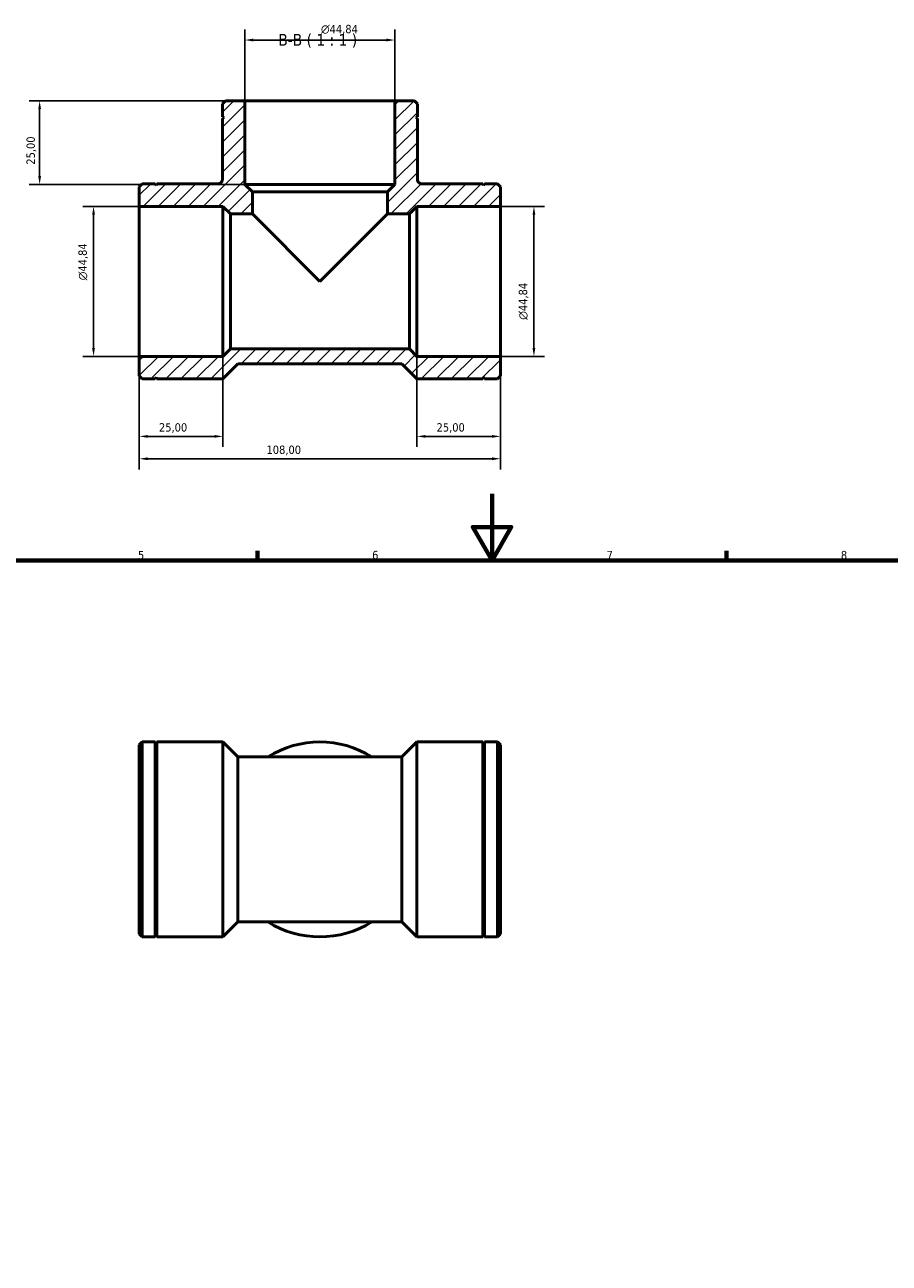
# Model space of a CAD drawing. Header units: millimetres. Extents: x 0 to 905, y 0 to 734.
# Tile 4 of 5: x 281 to 539, y 364 to 734. Entities that reach past the tile are written whole.
import ezdxf

# ---------------------------------------------------------------- set-up
doc = ezdxf.new("R2010")
doc.units = ezdxf.units.MM
for name, color, linetype, lineweight in [('Border (ISO)', 7, 'Continuous', 70), ('Dimension (ISO)', 7, 'Continuous', 25), ('Hatch (ISO)', 7, 'Continuous', 18), ('Symbol (ISO)', 7, 'Continuous', 25), ('Visible (ISO)', 7, 'Continuous', 50)]:
    doc.layers.add(name, color=color, linetype=linetype, lineweight=lineweight)
doc.styles.add('Label Text (ISO)', font='tahoma.ttf')
doc.styles.add('Note Text (ISO)', font='tahoma.ttf')
doc.dimstyles.new('Default (ISO)', dxfattribs={"dimtxt": 2.5, "dimasz": 2.5, "dimexe": 3.175, "dimexo": 0, "dimgap": 0.762, "dimtad": 1, "dimrnd": 1e-08, "dimzin": 0, "dimtxsty": 'Note Text (ISO)', "dimcen": 0.09, "dimdle": 10, "dimclrd": 256, "dimclre": 256, "dimclrt": 232, "dimazin": 0, "dimtfac": 1.40208, "dimtmove": 0, "dimatfit": 3, "dimfxl": 1, "dimtolj": 1, "dimtzin": 0, "dimlwd": -1, "dimlwe": -1, "dimarcsym": 0})

# ---------------------------------------------------------------- blocks, each defined once
blk = doc.blocks.new('Borders Default Border')
at = {"layer": 'Border (ISO)'}
for p, q in [((350.42, 574), (350.42, 576.9)), ((490.58, 574), (490.58, 576.9))]:
    blk.add_line(p, q, dxfattribs=at)
at = {"layer": 'Border (ISO)', "flags": 128}
for points in [[(420.5, 594), (420.5, 574), (414.73, 584), (426.27, 584), (420.5, 574)], [(20, 20), (20, 574), (821, 574), (821, 20), (20, 20)]]:
    blk.add_lwpolyline(points, dxfattribs=at)
at = {"layer": 'Border (ISO)', "color": 232, "true_color": 0xca0064, "char_height": 2.5, "attachment_point": 7, "style": 'Note Text (ISO)'}
for s, insert in [('6', (384.66, 574.35)), ('7', (454.77, 574.4)), ('5', (314.64, 574.35)), ('8', (524.81, 574.34))]:
    blk.add_mtext(s, dxfattribs=dict(at, insert=insert))
blk = doc.blocks.new('*D7')
at = {"layer": 'Defpoints', "color": 0, "transparency": 16777216}
for p in [(346.61, 711.48), (285.24, 686.48), (346.61, 686.48)]:
    blk.add_point(p, dxfattribs=at)
at = {"layer": 'Dimension (ISO)', "transparency": 16777216}
for p, q in [((346.61, 711.48), (282.07, 711.48)), ((285.24, 708.98), (285.24, 688.98)), ((346.61, 686.48), (282.07, 686.48))]:
    blk.add_line(p, q, dxfattribs=at)
for points in [[(284.83, 708.98), (285.66, 708.98), (285.24, 711.48)], [(284.83, 688.98), (285.66, 688.98), (285.24, 686.48)]]:
    blk.add_solid(points, dxfattribs=at)
at = {"layer": 'Dimension (ISO)', "color": 232, "true_color": 0xca0064, "transparency": 16777216, "insert": (281.31, 692.37), "char_height": 2.5, "attachment_point": 1, "rotation": 90, "style": 'Note Text (ISO)'}
blk.add_mtext('\\A1;25,00', dxfattribs=at)
blk = doc.blocks.new('*D8')
at = {"layer": 'Defpoints', "color": 0, "transparency": 16777216}
for p in [(301.36, 679.91), (315.03, 679.91), (315.03, 635.06)]:
    blk.add_point(p, dxfattribs=at)
at = {"layer": 'Dimension (ISO)', "transparency": 16777216}
for p, q in [((315.03, 679.91), (298.19, 679.91)), ((301.36, 637.56), (301.36, 677.41)), ((315.03, 635.06), (298.19, 635.06))]:
    blk.add_line(p, q, dxfattribs=at)
for points in [[(300.94, 677.41), (301.78, 677.41), (301.36, 679.91)], [(300.94, 637.56), (301.78, 637.56), (301.36, 635.06)]]:
    blk.add_solid(points, dxfattribs=at)
at = {"layer": 'Dimension (ISO)', "color": 232, "true_color": 0xca0064, "transparency": 16777216, "insert": (296.84, 657.81), "char_height": 2.5, "attachment_point": 1, "rotation": 90, "style": 'Note Text (ISO)'}
blk.add_mtext('\\A1;\\fAIGDT|b0|i0;\\H2.5000;\\ln\\fTahoma|b0|i0;\\H2.5000;44,84', dxfattribs=at)
blk = doc.blocks.new('*D9')
at = {"layer": 'Defpoints', "color": 0, "transparency": 16777216}
for p in [(423.03, 679.91), (423.03, 635.06), (433.03, 635.06)]:
    blk.add_point(p, dxfattribs=at)
at = {"layer": 'Dimension (ISO)', "transparency": 16777216}
for p, q in [((423.03, 679.91), (436.21, 679.91)), ((433.03, 677.41), (433.03, 637.56)), ((423.03, 635.06), (436.21, 635.06))]:
    blk.add_line(p, q, dxfattribs=at)
for points in [[(432.61, 677.41), (433.45, 677.41), (433.03, 679.91)], [(432.61, 637.56), (433.45, 637.56), (433.03, 635.06)]]:
    blk.add_solid(points, dxfattribs=at)
at = {"layer": 'Dimension (ISO)', "color": 232, "true_color": 0xca0064, "transparency": 16777216, "insert": (428.51, 646), "char_height": 2.5, "attachment_point": 1, "rotation": 90, "style": 'Note Text (ISO)'}
blk.add_mtext('\\A1;\\fAIGDT|b0|i0;\\H2.5000;\\ln\\fTahoma|b0|i0;\\H2.5000;44,84', dxfattribs=at)
blk = doc.blocks.new('*D10')
at = {"layer": 'Defpoints', "color": 0, "transparency": 16777216}
for p in [(398.03, 635.06), (423.03, 635.06), (398.03, 611.13)]:
    blk.add_point(p, dxfattribs=at)
at = {"layer": 'Dimension (ISO)', "transparency": 16777216}
for p, q in [((398.03, 635.06), (398.03, 607.96)), ((423.03, 635.06), (423.03, 607.96)), ((420.53, 611.13), (400.53, 611.13))]:
    blk.add_line(p, q, dxfattribs=at)
for points in [[(400.53, 611.55), (400.53, 610.72), (398.03, 611.13)], [(420.53, 611.55), (420.53, 610.72), (423.03, 611.13)]]:
    blk.add_solid(points, dxfattribs=at)
at = {"layer": 'Dimension (ISO)', "color": 232, "true_color": 0xca0064, "transparency": 16777216, "insert": (403.92, 615.07), "char_height": 2.5, "attachment_point": 1, "style": 'Note Text (ISO)'}
blk.add_mtext('\\A1;25,00', dxfattribs=at)
blk = doc.blocks.new('*D11')
at = {"layer": 'Defpoints', "color": 0, "transparency": 16777216}
for p in [(315.03, 635.06), (340.03, 635.06), (315.03, 611.13)]:
    blk.add_point(p, dxfattribs=at)
at = {"layer": 'Dimension (ISO)', "transparency": 16777216}
for p, q in [((315.03, 635.06), (315.03, 607.96)), ((340.03, 635.06), (340.03, 607.96)), ((337.53, 611.13), (317.53, 611.13))]:
    blk.add_line(p, q, dxfattribs=at)
for points in [[(317.53, 611.55), (317.53, 610.72), (315.03, 611.13)], [(337.53, 611.55), (337.53, 610.72), (340.03, 611.13)]]:
    blk.add_solid(points, dxfattribs=at)
at = {"layer": 'Dimension (ISO)', "color": 232, "true_color": 0xca0064, "transparency": 16777216, "insert": (320.92, 615.07), "char_height": 2.5, "attachment_point": 1, "style": 'Note Text (ISO)'}
blk.add_mtext('\\A1;25,00', dxfattribs=at)
blk = doc.blocks.new('*D12')
at = {"layer": 'Defpoints', "color": 0, "transparency": 16777216}
for p in [(315.03, 635.06), (423.03, 635.06), (315.03, 604.44)]:
    blk.add_point(p, dxfattribs=at)
at = {"layer": 'Dimension (ISO)', "transparency": 16777216}
for p, q in [((315.03, 635.06), (315.03, 601.26)), ((423.03, 635.06), (423.03, 601.26)), ((420.53, 604.44), (317.53, 604.44))]:
    blk.add_line(p, q, dxfattribs=at)
for points in [[(317.53, 604.86), (317.53, 604.02), (315.03, 604.44)], [(420.53, 604.86), (420.53, 604.02), (423.03, 604.44)]]:
    blk.add_solid(points, dxfattribs=at)
at = {"layer": 'Dimension (ISO)', "color": 232, "true_color": 0xca0064, "transparency": 16777216, "insert": (353.08, 608.38), "char_height": 2.5, "attachment_point": 1, "style": 'Note Text (ISO)'}
blk.add_mtext('\\A1;108,00', dxfattribs=at)
blk = doc.blocks.new('*D13')
at = {"layer": 'Defpoints', "color": 0, "transparency": 16777216}
for p in [(391.45, 729.64), (346.61, 711.48), (391.45, 711.48)]:
    blk.add_point(p, dxfattribs=at)
at = {"layer": 'Dimension (ISO)', "transparency": 16777216}
for p, q in [((346.61, 711.48), (346.61, 732.82)), ((349.11, 729.64), (388.95, 729.64)), ((391.45, 711.48), (391.45, 732.82))]:
    blk.add_line(p, q, dxfattribs=at)
for points in [[(349.11, 730.06), (349.11, 729.23), (346.61, 729.64)], [(388.95, 730.06), (388.95, 729.23), (391.45, 729.64)]]:
    blk.add_solid(points, dxfattribs=at)
at = {"layer": 'Dimension (ISO)', "color": 232, "true_color": 0xca0064, "transparency": 16777216, "insert": (369.35, 734.17), "char_height": 2.5, "attachment_point": 1, "style": 'Note Text (ISO)'}
blk.add_mtext('\\A1;\\fAIGDT|b0|i0;\\H2.5000;\\ln\\fTahoma|b0|i0;\\H2.5000;44,84', dxfattribs=at)

msp = doc.modelspace()

# ---------------------------------------------------------------- hatches: boundary and pattern name
at = {"layer": 'Hatch (ISO)'}
h = msp.add_hatch(dxfattribs=at)
h.set_pattern_fill('ANSI31', color=256, scale=25.4, style=0)
h.set_pattern_definition([(45, (0, 0), (-2.245064, 2.245064), [])])
edge = h.paths.add_edge_path()
edge.add_line((340.779, 711.484), (339.882, 710.587))
edge.add_line((339.882, 710.587), (339.882, 706.693))
edge.add_line((339.882, 706.693), (340.382, 706.443))
edge.add_line((340.382, 706.443), (339.882, 706.193))
edge.add_line((339.882, 706.193), (339.882, 687.979))
edge.add_spline(control_points=[(339.882, 687.979), (339.882, 687.889), (339.873, 687.798), (339.837, 687.621), (339.81, 687.535), (339.706, 687.291), (339.606, 687.144), (339.357, 686.898), (339.209, 686.801), (338.885, 686.668), (338.712, 686.634), (338.537, 686.634)], knot_values=[-0.2118676, -0.2118676, -0.2118676, -0.2118676, -0.1847668, -0.1847668, -0.1576661, -0.1576661, -0.1051107, -0.1051107, -0.0525554, -0.0525554, 0, 0, 0, 0], degree=3, periodic=0)
edge.add_line((338.537, 686.634), (320.323, 686.634))
edge.add_line((320.323, 686.634), (320.073, 686.134))
edge.add_line((320.073, 686.134), (319.823, 686.634))
edge.add_line((319.823, 686.634), (315.928, 686.634))
edge.add_line((315.928, 686.634), (315.031, 685.737))
edge.add_line((315.031, 685.737), (315.031, 679.907))
edge.add_line((315.031, 679.907), (340.031, 679.907))
edge.add_line((340.031, 679.907), (342.273, 677.665))
edge.add_line((342.273, 677.665), (348.851, 677.665))
edge.add_line((348.851, 677.665), (348.851, 684.242))
edge.add_line((348.851, 684.242), (346.609, 686.484))
edge.add_line((346.609, 686.484), (346.609, 711.484))
edge.add_line((346.609, 711.484), (340.779, 711.484))
h.paths.add_polyline_path([(422.134, 628.335), (423.031, 629.232), (423.031, 635.062), (398.031, 635.062), (395.789, 637.304), (342.273, 637.304), (340.031, 635.062), (315.031, 635.062), (315.031, 629.232), (315.928, 628.335), (319.823, 628.335), (320.073, 628.835), (320.323, 628.335), (340.031, 628.335), (344.516, 632.82), (393.547, 632.82), (398.031, 628.335), (417.74, 628.335), (417.99, 628.835), (418.24, 628.335)])
edge = h.paths.add_edge_path()
edge.add_line((423.031, 685.737), (422.134, 686.634))
edge.add_line((422.134, 686.634), (418.24, 686.634))
edge.add_line((418.24, 686.634), (417.99, 686.134))
edge.add_line((417.99, 686.134), (417.74, 686.634))
edge.add_line((417.74, 686.634), (399.526, 686.634))
edge.add_spline(control_points=[(399.526, 686.634), (399.435, 686.634), (399.345, 686.643), (399.168, 686.679), (399.082, 686.706), (398.838, 686.81), (398.691, 686.909), (398.445, 687.159), (398.348, 687.306), (398.215, 687.63), (398.18, 687.804), (398.18, 687.979)], knot_values=[-0.2118676, -0.2118676, -0.2118676, -0.2118676, -0.1847668, -0.1847668, -0.1576661, -0.1576661, -0.1051107, -0.1051107, -0.0525554, -0.0525554, 0, 0, 0, 0], degree=3, periodic=0)
edge.add_line((398.18, 687.979), (398.18, 706.193))
edge.add_line((398.18, 706.193), (397.68, 706.443))
edge.add_line((397.68, 706.443), (398.18, 706.693))
edge.add_line((398.18, 706.693), (398.18, 710.587))
edge.add_line((398.18, 710.587), (397.284, 711.484))
edge.add_line((397.284, 711.484), (391.454, 711.484))
edge.add_line((391.454, 711.484), (391.454, 686.484))
edge.add_line((391.454, 686.484), (389.211, 684.242))
edge.add_line((389.211, 684.242), (389.211, 677.665))
edge.add_line((389.211, 677.665), (395.789, 677.665))
edge.add_line((395.789, 677.665), (398.031, 679.907))
edge.add_line((398.031, 679.907), (423.031, 679.907))
edge.add_line((423.031, 679.907), (423.031, 685.737))

# ---------------------------------------------------------------- linework, layer by layer
at = {"layer": 'Visible (ISO)'}
for p, q in [((340.779, 711.484), (339.882, 710.587)), ((346.609, 711.484), (340.779, 711.484)), ((346.609, 686.484), (346.609, 711.484)), ((391.454, 711.484), (346.609, 711.484)), ((397.284, 711.484), (391.454, 711.484)), ((391.454, 711.484), (391.454, 686.484)), ((398.18, 710.587), (397.284, 711.484)), ((339.882, 710.587), (339.882, 706.693)), ((398.18, 706.693), (398.18, 710.587)), ((339.882, 706.693), (340.382, 706.443)), ((340.382, 706.443), (339.882, 706.193)), ((339.882, 706.193), (339.882, 687.979)), ((397.68, 706.443), (398.18, 706.693)), ((398.18, 706.193), (397.68, 706.443)), ((398.18, 687.979), (398.18, 706.193)), ((315.928, 686.634), (315.031, 685.737)), ((315.031, 685.737), (315.031, 679.907)), ((319.823, 686.634), (315.928, 686.634)), ((320.073, 686.134), (319.823, 686.634)), ((320.323, 686.634), (320.073, 686.134)), ((338.537, 686.634), (320.323, 686.634)), ((348.851, 684.242), (346.609, 686.484)), ((391.454, 686.484), (346.609, 686.484)), ((391.454, 686.484), (389.211, 684.242)), ((417.74, 686.634), (399.526, 686.634)), ((417.99, 686.134), (417.74, 686.634)), ((418.24, 686.634), (417.99, 686.134)), ((422.134, 686.634), (418.24, 686.634)), ((423.031, 685.737), (422.134, 686.634)), ((423.031, 679.907), (423.031, 685.737)), ((348.851, 677.665), (348.851, 684.242)), ((389.211, 684.242), (348.851, 684.242)), ((389.211, 684.242), (389.211, 677.665)), ((315.031, 679.907), (340.031, 679.907)), ((315.031, 679.907), (315.031, 635.062)), ((340.031, 679.907), (342.273, 677.665)), ((340.031, 679.907), (340.031, 635.062)), ((342.273, 677.665), (348.851, 677.665)), ((342.273, 677.665), (342.273, 637.304)), ((348.851, 677.665), (369.031, 657.484)), ((369.031, 657.484), (389.211, 677.665)), ((389.211, 677.665), (395.789, 677.665)), ((395.789, 677.665), (398.031, 679.907)), ((395.789, 637.304), (395.789, 677.665)), ((398.031, 679.907), (423.031, 679.907)), ((398.031, 635.062), (398.031, 679.907)), ((423.031, 635.062), (423.031, 679.907)), ((342.273, 637.304), (340.031, 635.062)), ((395.789, 637.304), (342.273, 637.304)), ((398.031, 635.062), (395.789, 637.304)), ((340.031, 635.062), (315.031, 635.062)), ((315.031, 635.062), (315.031, 629.232)), ((423.031, 635.062), (398.031, 635.062)), ((423.031, 629.232), (423.031, 635.062)), ((340.031, 628.335), (344.516, 632.82)), ((344.516, 632.82), (393.547, 632.82)), ((393.547, 632.82), (398.031, 628.335)), ((315.031, 629.232), (315.928, 628.335)), ((315.928, 628.335), (319.823, 628.335)), ((319.823, 628.335), (320.073, 628.835)), ((320.073, 628.835), (320.323, 628.335)), ((320.323, 628.335), (340.031, 628.335)), ((398.031, 628.335), (417.74, 628.335)), ((417.74, 628.335), (417.99, 628.835)), ((417.99, 628.835), (418.24, 628.335)), ((418.24, 628.335), (422.134, 628.335)), ((422.134, 628.335), (423.031, 629.232)), ((315.031, 518.887), (315.928, 519.784)), ((315.031, 462.383), (315.031, 518.887)), ((315.928, 519.784), (315.928, 461.486)), ((319.823, 519.784), (315.928, 519.784)), ((319.823, 519.784), (319.823, 461.486)), ((320.073, 519.284), (319.823, 519.784)), ((320.073, 519.284), (320.323, 519.784)), ((320.073, 519.284), (320.073, 461.986)), ((320.323, 519.784), (320.323, 461.486)), ((340.031, 519.784), (320.323, 519.784)), ((340.031, 519.784), (340.031, 461.486)), ((344.516, 515.3), (340.031, 519.784)), ((393.547, 515.3), (398.031, 519.784)), ((398.031, 461.486), (398.031, 519.784)), ((398.031, 519.784), (417.74, 519.784)), ((417.74, 461.486), (417.74, 519.784)), ((417.99, 519.284), (417.74, 519.784)), ((417.99, 519.284), (418.24, 519.784)), ((417.99, 461.986), (417.99, 519.284)), ((418.24, 461.486), (418.24, 519.784)), ((418.24, 519.784), (422.134, 519.784)), ((422.134, 461.486), (422.134, 519.784)), ((423.031, 518.887), (422.134, 519.784)), ((423.031, 518.887), (423.031, 462.383)), ((344.516, 515.3), (344.516, 465.97)), ((344.516, 515.3), (393.547, 515.3)), ((393.547, 465.97), (393.547, 515.3)), ((344.516, 465.97), (340.031, 461.486)), ((344.516, 465.97), (393.547, 465.97)), ((393.547, 465.97), (398.031, 461.486)), ((315.031, 462.383), (315.928, 461.486)), ((319.823, 461.486), (315.928, 461.486)), ((320.073, 461.986), (319.823, 461.486)), ((320.073, 461.986), (320.323, 461.486)), ((340.031, 461.486), (320.323, 461.486)), ((398.031, 461.486), (417.74, 461.486)), ((417.99, 461.986), (417.74, 461.486)), ((417.99, 461.986), (418.24, 461.486)), ((418.24, 461.486), (422.134, 461.486)), ((423.031, 462.383), (422.134, 461.486))]:
    msp.add_line(p, q, dxfattribs=at)
for start, end in [(57.79577, 122.20423), (237.79577, 302.20423)]:
    msp.add_arc((369.031, 490.635), 29.149, start, end, dxfattribs=at)
for points in [[(339.882, 687.979), (339.882, 687.889), (339.873, 687.798), (339.837, 687.621), (339.81, 687.535), (339.706, 687.291), (339.606, 687.144), (339.357, 686.898), (339.209, 686.801), (338.885, 686.668), (338.712, 686.634), (338.537, 686.634)], [(399.526, 686.634), (399.435, 686.634), (399.345, 686.643), (399.168, 686.679), (399.082, 686.706), (398.838, 686.81), (398.691, 686.909), (398.445, 687.159), (398.348, 687.306), (398.215, 687.63), (398.18, 687.804), (398.18, 687.979)]]:
    msp.add_open_spline(points, degree=3, knots=[-0.21186762, -0.21186762, -0.21186762, -0.21186762, -0.18476684, -0.18476684, -0.15766606, -0.15766606, -0.10511071, -0.10511071, -0.05255535, -0.05255535, 0, 0, 0, 0], dxfattribs=at)

# ---------------------------------------------------------------- block references
msp.add_blockref('Borders Default Border', (0, 0))

# ---------------------------------------------------------------- texts
at = {"layer": 'Symbol (ISO)', "insert": (356.592, 727.323), "char_height": 3.5, "attachment_point": 7, "style": 'Label Text (ISO)'}
msp.add_mtext('B-B ( 1 : 1 )', dxfattribs=at)

# ---------------------------------------------------------------- dimensions: what is measured, and where the dimension line sits
at = {"layer": 'Dimension (ISO)'}
for base, p1, p2, angle, picture, middle in [((391.453718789, 729.644921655), (346.608718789, 711.484336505), (391.453718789, 711.484336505), 180, '*D13', (374.936718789, 729.644921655)), ((301.361494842, 679.906836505), (315.031218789, 635.061836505), (315.031218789, 679.906836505), 90, '*D8', (301.361494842, 663.389836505)), ((433.031218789, 635.061836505), (423.031218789, 679.906836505), (423.031218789, 635.061836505), 90, '*D9', (433.031218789, 651.578836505))]:
    dim = msp.add_linear_dim(base=base, p1=p1, p2=p2, angle=angle, text='\\fAIGDT|b0|i0;\\H2.5000;\\ln\\fTahoma|b0|i0;\\H2.5000;<>', dimstyle='Default (ISO)', override={"dimdec": 2, "dimtp": 0, "dimtm": 0, "dimtdec": 2, "dimtofl": 0, "dimatfit": 1}, dxfattribs=at)
    dim.commit()
    dim.dimension.update_dxf_attribs({"geometry": picture, "text_midpoint": middle, "dimtype": 160})
for base, p1, p2, angle, picture, middle in [((285.243, 686.484), (346.609, 711.484), (346.609, 686.484), 270, '*D7', (285.243, 696.484)), ((315.031, 604.44), (423.031, 635.062), (315.031, 635.062), 180, '*D12', (358.031, 604.44)), ((398.031, 611.133), (423.031, 635.062), (398.031, 635.062), 180, '*D10', (408.031, 611.133))]:
    dim = msp.add_linear_dim(base=base, p1=p1, p2=p2, angle=angle, dimstyle='Default (ISO)', override={"dimdec": 2, "dimtp": 0, "dimtm": 0, "dimtdec": 2, "dimtofl": 0, "dimatfit": 1}, dxfattribs=at)
    dim.commit()
    dim.dimension.update_dxf_attribs({"geometry": picture, "text_midpoint": middle, "dimtype": 160})
dim = msp.add_linear_dim(base=(315.031, 611.133), p1=(340.031, 635.062), p2=(315.031, 635.062), dimstyle='Default (ISO)', override={"dimdec": 2, "dimtp": 0, "dimtm": 0, "dimtdec": 2, "dimtofl": 0, "dimatfit": 1}, dxfattribs=at)
dim.commit()
dim.dimension.update_dxf_attribs({"geometry": '*D11', "text_midpoint": (325.031, 611.133), "dimtype": 160})

doc.saveas('drawing.dxf')
